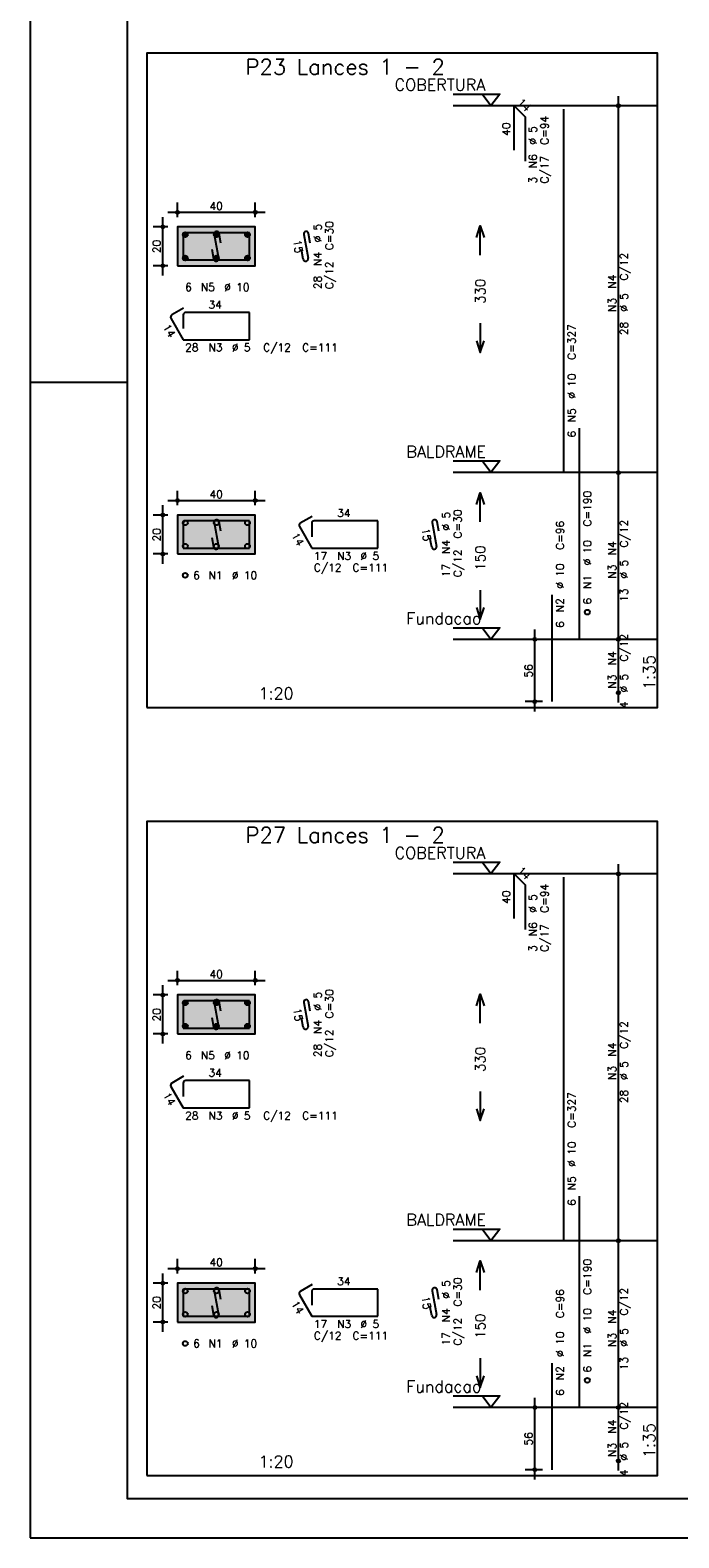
# Model space of a CAD drawing. Extents: x 0 to 84.1, y 0 to 59.4.
# Tile 1 of 8: x 0 to 16.7, y 0 to 38.8. Entities that reach past the tile are written whole.
import ezdxf

# ---------------------------------------------------------------- set-up
doc = ezdxf.new("R2010")
doc.units = 0
doc.header["$MEASUREMENT"] = 0
doc.linetypes.add('ESTILO_TQS_0002', pattern=[0.4, 0.1, -0.3])
for name, color, linetype in [('1', 1, 'CONTINUOUS'), ('2', 2, 'CONTINUOUS'), ('3', 3, 'CONTINUOUS'), ('4', 4, 'CONTINUOUS'), ('6', 6, 'CONTINUOUS'), ('7', 7, 'CONTINUOUS'), ('9', 9, 'CONTINUOUS')]:
    doc.layers.add(name, color=color, linetype=linetype)
doc.styles.get("Standard").update_dxf_attribs({"font": 'ROMANS.SHX'})

msp = doc.modelspace()

# ---------------------------------------------------------------- linework, layer by layer
at = {"layer": '1', "linetype": 'Continuous'}
for points in [[(3, 21.34275), (16.115, 21.34275), (16.115, 38.157036), (3, 38.157036), (3, 21.34275)], [(10.865, 37.107036), (12.065, 37.107036), (11.84, 36.807036), (11.615, 37.107036)], [(16.115, 36.807036), (10.865, 36.807036)], [(10.865, 27.678464), (12.065, 27.678464), (11.84, 27.378464), (11.615, 27.678464)], [(16.115, 27.378464), (10.865, 27.378464)], [(10.865, 23.39275), (12.065, 23.39275), (11.84, 23.09275), (11.615, 23.39275)], [(16.115, 23.09275), (10.865, 23.09275)], [(3, 1.6), (16.115, 1.6), (16.115, 18.414286), (3, 18.414286), (3, 1.6)], [(10.865, 17.364286), (12.065, 17.364286), (11.84, 17.064286), (11.615, 17.364286)], [(16.115, 17.064286), (10.865, 17.064286)], [(10.865, 7.935714), (12.065, 7.935714), (11.84, 7.635714), (11.615, 7.935714)], [(16.115, 7.635714), (10.865, 7.635714)], [(10.865, 3.65), (12.065, 3.65), (11.84, 3.35), (11.615, 3.65)], [(16.115, 3.35), (10.865, 3.35)]]:
    msp.add_lwpolyline(points, dxfattribs=at)
at = {"layer": '1', "linetype": 'ESTILO_TQS_0002'}
for points in [[(3.785, 32.69525), (5.785, 32.69525), (5.785, 33.69525), (3.785, 33.69525), (3.785, 32.69525)], [(3.785, 25.288107), (5.785, 25.288107), (5.785, 26.288107), (3.785, 26.288107), (3.785, 25.288107)], [(3.785, 12.9525), (5.785, 12.9525), (5.785, 13.9525), (3.785, 13.9525), (3.785, 12.9525)], [(3.785, 5.545357), (5.785, 5.545357), (5.785, 6.545357), (3.785, 6.545357), (3.785, 5.545357)]]:
    msp.add_lwpolyline(points, dxfattribs=at)
at = {"layer": '2', "linetype": 'Continuous'}
for p, q in [((0, 59.400002), (0, 0)), ((15.115, 27.128464), (15.115, 37.057036)), ((15.115, 36.807036), (15.115, 36.807036)), ((3.785, 33.94525), (3.785, 34.32025)), ((5.785, 33.94525), (5.785, 34.32025)), ((3.41, 32.44525), (3.41, 33.94525)), ((3.535, 34.07025), (6.035, 34.07025)), ((3.535, 33.69525), (3.16, 33.69525)), ((3.785, 33.69525), (3.785, 33.69525)), ((3.785, 33.69525), (3.785, 33.69525)), ((5.785, 33.69525), (5.785, 33.69525)), ((3.535, 32.69525), (3.16, 32.69525)), ((3.785, 32.69525), (3.785, 32.69525)), ((0, 29.700001), (0.5, 29.700001)), ((0.5, 29.700001), (1.5, 29.700001)), ((1.5, 29.700001), (2.5, 29.700001)), ((15.115, 22.84275), (15.115, 27.628464)), ((15.115, 27.378464), (15.115, 27.378464)), ((15.115, 27.378464), (15.115, 27.378464)), ((3.785, 26.538107), (3.785, 26.913107)), ((5.785, 26.538107), (5.785, 26.913107)), ((3.41, 25.038107), (3.41, 26.538107)), ((3.535, 26.663107), (6.035, 26.663107)), ((3.535, 26.288107), (3.16, 26.288107)), ((3.785, 26.288107), (3.785, 26.288107)), ((3.785, 26.288107), (3.785, 26.288107)), ((5.785, 26.288107), (5.785, 26.288107)), ((3.535, 25.288107), (3.16, 25.288107)), ((3.785, 25.288107), (3.785, 25.288107)), ((12.965, 21.24275), (12.965, 23.34275)), ((15.115, 21.471321), (15.115, 23.34275)), ((13.165, 23.09275), (12.715, 23.09275)), ((13.415, 23.09275), (13.415, 23.09275)), ((15.115, 23.09275), (15.115, 23.09275)), ((15.115, 23.09275), (15.115, 23.09275)), ((15.115, 21.721321), (15.115, 21.721321)), ((13.165, 21.49275), (12.715, 21.49275)), ((13.415, 21.49275), (13.415, 21.49275)), ((15.115, 7.385714), (15.115, 17.314286)), ((15.115, 17.064286), (15.115, 17.064286)), ((3.785, 14.2025), (3.785, 14.5775)), ((5.785, 14.2025), (5.785, 14.5775)), ((3.535, 13.9525), (3.16, 13.9525)), ((3.41, 12.7025), (3.41, 14.2025)), ((3.535, 14.3275), (6.035, 14.3275)), ((3.785, 13.9525), (3.785, 13.9525)), ((3.785, 13.9525), (3.785, 13.9525)), ((5.785, 13.9525), (5.785, 13.9525)), ((3.535, 12.9525), (3.16, 12.9525)), ((3.785, 12.9525), (3.785, 12.9525)), ((15.115, 3.1), (15.115, 7.885714)), ((15.115, 7.635714), (15.115, 7.635714)), ((15.115, 7.635714), (15.115, 7.635714)), ((3.785, 6.795357), (3.785, 7.170357)), ((5.785, 6.795357), (5.785, 7.170357)), ((3.41, 5.295357), (3.41, 6.795357)), ((3.535, 6.920357), (6.035, 6.920357)), ((3.535, 6.545357), (3.16, 6.545357)), ((3.785, 6.545357), (3.785, 6.545357)), ((3.785, 6.545357), (3.785, 6.545357)), ((5.785, 6.545357), (5.785, 6.545357)), ((3.535, 5.545357), (3.16, 5.545357)), ((3.785, 5.545357), (3.785, 5.545357)), ((12.965, 1.5), (12.965, 3.6)), ((15.115, 1.728571), (15.115, 3.6)), ((13.165, 3.35), (12.715, 3.35)), ((13.415, 3.35), (13.415, 3.35)), ((15.115, 3.35), (15.115, 3.35)), ((15.115, 3.35), (15.115, 3.35)), ((15.115, 1.978571), (15.115, 1.978571)), ((13.165, 1.75), (12.715, 1.75)), ((13.415, 1.75), (13.415, 1.75)), ((0, 0), (84.100006, 0))]:
    msp.add_line(p, q, dxfattribs=at)
for points in [[(83.100006, 1), (2.5, 1), (2.5, 58.400002), (83.100006, 58.400002), (83.100006, 1)], [(11.465, 33.41775), (11.565, 33.71775), (11.665, 33.41775)], [(11.565, 32.96775), (11.565, 33.71775)], [(3.785, 32.69525), (5.785, 32.69525), (5.785, 33.69525), (3.785, 33.69525), (3.785, 32.69525)], [(11.565, 31.21775), (11.565, 30.46775)], [(11.465, 30.76775), (11.565, 30.46775), (11.665, 30.76775)], [(11.465, 26.560607), (11.565, 26.860607), (11.665, 26.560607)], [(11.565, 26.110607), (11.565, 26.860607)], [(3.785, 25.288107), (5.785, 25.288107), (5.785, 26.288107), (3.785, 26.288107), (3.785, 25.288107)], [(11.565, 24.360607), (11.565, 23.610607)], [(11.465, 23.910607), (11.565, 23.610607), (11.665, 23.910607)], [(3.785, 12.9525), (5.785, 12.9525), (5.785, 13.9525), (3.785, 13.9525), (3.785, 12.9525)], [(11.465, 13.675), (11.565, 13.975), (11.665, 13.675)], [(11.565, 13.225), (11.565, 13.975)], [(11.565, 11.475), (11.565, 10.725)], [(11.465, 11.025), (11.565, 10.725), (11.665, 11.025)], [(11.465, 6.817857), (11.565, 7.117857), (11.665, 6.817857)], [(11.565, 6.367857), (11.565, 7.117857)], [(3.785, 5.545357), (5.785, 5.545357), (5.785, 6.545357), (3.785, 6.545357), (3.785, 5.545357)], [(11.565, 4.617857), (11.565, 3.867857)], [(11.465, 4.167857), (11.565, 3.867857), (11.665, 4.167857)]]:
    msp.add_lwpolyline(points, dxfattribs=at)
for centre, radius in [((15.115, 36.807036), 0.041625), ((15.115, 36.807036), 0.02075), ((3.785, 34.07025), 0.04), ((5.785, 34.07025), 0.04), ((3.41, 33.69525), 0.04), ((3.41, 33.69525), 0.02), ((3.785, 34.07025), 0.02), ((5.785, 34.07025), 0.02), ((3.41, 32.69525), 0.04), ((3.41, 32.69525), 0.02), ((15.115, 27.378464), 0.041625), ((15.115, 27.378464), 0.041625), ((15.115, 27.378464), 0.02075), ((15.115, 27.378464), 0.02075), ((3.785, 26.663107), 0.04), ((3.785, 26.663107), 0.02), ((5.785, 26.663107), 0.04), ((5.785, 26.663107), 0.02), ((3.41, 26.288107), 0.04), ((3.41, 26.288107), 0.02), ((3.41, 25.288107), 0.04), ((3.41, 25.288107), 0.02), ((12.965, 23.09275), 0.04), ((12.965, 23.09275), 0.02), ((15.115, 23.09275), 0.041625), ((15.115, 23.09275), 0.041625), ((15.115, 23.09275), 0.02075), ((15.115, 23.09275), 0.02075), ((15.115, 21.721321), 0.041625), ((15.115, 21.721321), 0.02075), ((12.965, 21.49275), 0.04), ((12.965, 21.49275), 0.02), ((15.115, 17.064286), 0.041625), ((15.115, 17.064286), 0.02075), ((3.785, 14.3275), 0.04), ((3.785, 14.3275), 0.02), ((5.785, 14.3275), 0.04), ((5.785, 14.3275), 0.02), ((3.41, 13.9525), 0.04), ((3.41, 13.9525), 0.02), ((3.41, 12.9525), 0.04), ((3.41, 12.9525), 0.02), ((15.115, 7.635714), 0.041625), ((15.115, 7.635714), 0.041625), ((15.115, 7.635714), 0.02075), ((15.115, 7.635714), 0.02075), ((3.785, 6.920357), 0.04), ((3.785, 6.920357), 0.02), ((5.785, 6.920357), 0.04), ((5.785, 6.920357), 0.02), ((3.41, 6.545357), 0.04), ((3.41, 6.545357), 0.02), ((3.41, 5.545357), 0.04), ((3.41, 5.545357), 0.02), ((12.965, 3.35), 0.04), ((12.965, 3.35), 0.02), ((15.115, 3.35), 0.041625), ((15.115, 3.35), 0.041625), ((15.115, 3.35), 0.02075), ((15.115, 3.35), 0.02075), ((15.115, 1.978571), 0.041625), ((15.115, 1.978571), 0.02075), ((12.965, 1.75), 0.04), ((12.965, 1.75), 0.02)]:
    msp.add_circle(centre, radius, dxfattribs=at)
at = {"layer": '3', "linetype": 'Continuous'}
for p, q in [((3.923156, 33.486439), (3.99381, 33.557093)), ((3.923165, 33.504125), (3.976181, 33.557142)), ((3.926831, 33.472437), (4.007838, 33.553443)), ((3.932882, 33.460809), (4.019471, 33.547399)), ((3.940828, 33.451078), (4.029208, 33.539458)), ((3.950562, 33.443134), (4.037159, 33.529732)), ((3.962198, 33.437093), (4.043158, 33.518053)), ((3.976173, 33.43339), (4.046893, 33.50411)), ((3.993878, 33.433417), (4.046897, 33.486437)), ((4.723156, 33.486439), (4.79381, 33.557093)), ((4.723165, 33.504125), (4.776181, 33.557142)), ((4.726831, 33.472437), (4.807838, 33.553443)), ((4.732882, 33.460809), (4.819471, 33.547399)), ((4.740828, 33.451078), (4.829208, 33.539458)), ((4.750562, 33.443134), (4.837159, 33.529732)), ((4.762198, 33.437093), (4.843158, 33.518053)), ((4.776173, 33.43339), (4.846893, 33.50411)), ((4.793878, 33.433417), (4.846897, 33.486437)), ((5.523156, 33.486439), (5.59381, 33.557093)), ((5.523165, 33.504125), (5.576181, 33.557142)), ((5.526831, 33.472437), (5.607838, 33.553443)), ((5.532882, 33.460809), (5.619471, 33.547399)), ((5.540828, 33.451078), (5.629208, 33.539458)), ((5.550562, 33.443134), (5.637159, 33.529732)), ((5.562198, 33.437093), (5.643158, 33.518053)), ((5.576173, 33.43339), (5.646893, 33.50411)), ((5.593878, 33.433417), (5.646897, 33.486437)), ((3.923156, 32.886439), (3.99381, 32.957093)), ((3.923165, 32.904125), (3.976181, 32.957142)), ((3.926831, 32.872437), (4.007838, 32.953443)), ((3.932882, 32.860809), (4.019471, 32.947399)), ((3.940828, 32.851078), (4.029208, 32.939458)), ((4.723156, 32.886439), (4.79381, 32.957093)), ((4.723165, 32.904125), (4.776181, 32.957142)), ((4.726831, 32.872437), (4.807838, 32.953443)), ((4.732882, 32.860809), (4.819471, 32.947399)), ((4.740828, 32.851078), (4.829208, 32.939458)), ((5.523156, 32.886439), (5.59381, 32.957093)), ((5.523165, 32.904125), (5.576181, 32.957142)), ((5.526831, 32.872437), (5.607838, 32.953443)), ((5.532882, 32.860809), (5.619471, 32.947399)), ((5.540828, 32.851078), (5.629208, 32.939458)), ((3.950562, 32.843134), (4.037159, 32.929732)), ((3.962198, 32.837093), (4.043158, 32.918053)), ((3.976173, 32.83339), (4.046893, 32.90411)), ((3.993878, 32.833417), (4.046897, 32.886437)), ((4.750562, 32.843134), (4.837159, 32.929732)), ((4.762198, 32.837093), (4.843158, 32.918053)), ((4.776173, 32.83339), (4.846893, 32.90411)), ((4.793878, 32.833417), (4.846897, 32.886437)), ((5.550562, 32.843134), (5.637159, 32.929732)), ((5.562198, 32.837093), (5.643158, 32.918053)), ((5.576173, 32.83339), (5.646893, 32.90411)), ((5.593878, 32.833417), (5.646897, 32.886437)), ((3.923156, 13.743689), (3.99381, 13.814343)), ((3.923165, 13.761375), (3.976181, 13.814392)), ((3.926831, 13.729687), (4.007838, 13.810693)), ((3.932882, 13.718059), (4.019471, 13.804649)), ((3.940828, 13.708328), (4.029208, 13.796708)), ((3.950562, 13.700384), (4.037159, 13.786982)), ((3.962198, 13.694343), (4.043158, 13.775303)), ((3.976173, 13.69064), (4.046893, 13.76136)), ((3.993878, 13.690667), (4.046897, 13.743687)), ((4.723156, 13.743689), (4.79381, 13.814343)), ((4.723165, 13.761375), (4.776181, 13.814392)), ((4.726831, 13.729687), (4.807838, 13.810693)), ((4.732882, 13.718059), (4.819471, 13.804649)), ((4.740828, 13.708328), (4.829208, 13.796708)), ((4.750562, 13.700384), (4.837159, 13.786982)), ((4.762198, 13.694343), (4.843158, 13.775303)), ((4.776173, 13.69064), (4.846893, 13.76136)), ((4.793878, 13.690667), (4.846897, 13.743687)), ((5.523156, 13.743689), (5.59381, 13.814343)), ((5.523165, 13.761375), (5.576181, 13.814392)), ((5.526831, 13.729687), (5.607838, 13.810693)), ((5.532882, 13.718059), (5.619471, 13.804649)), ((5.540828, 13.708328), (5.629208, 13.796708)), ((5.550562, 13.700384), (5.637159, 13.786982)), ((5.562198, 13.694343), (5.643158, 13.775303)), ((5.576173, 13.69064), (5.646893, 13.76136)), ((5.593878, 13.690667), (5.646897, 13.743687)), ((3.923156, 13.143689), (3.99381, 13.214343)), ((3.923165, 13.161375), (3.976181, 13.214392)), ((3.926831, 13.129687), (4.007838, 13.210693)), ((3.932882, 13.118059), (4.019471, 13.204649)), ((3.940828, 13.108328), (4.029208, 13.196708)), ((3.950562, 13.100384), (4.037159, 13.186982)), ((4.723156, 13.143689), (4.79381, 13.214343)), ((4.723165, 13.161375), (4.776181, 13.214392)), ((4.726831, 13.129687), (4.807838, 13.210693)), ((4.732882, 13.118059), (4.819471, 13.204649)), ((4.740828, 13.108328), (4.829208, 13.196708)), ((4.750562, 13.100384), (4.837159, 13.186982)), ((5.523156, 13.143689), (5.59381, 13.214343)), ((5.523165, 13.161375), (5.576181, 13.214392)), ((5.526831, 13.129687), (5.607838, 13.210693)), ((5.532882, 13.118059), (5.619471, 13.204649)), ((5.540828, 13.108328), (5.629208, 13.196708)), ((5.550562, 13.100384), (5.637159, 13.186982)), ((3.962198, 13.094343), (4.043158, 13.175303)), ((3.976173, 13.09064), (4.046893, 13.16136)), ((3.993878, 13.090667), (4.046897, 13.143687)), ((4.762198, 13.094343), (4.843158, 13.175303)), ((4.776173, 13.09064), (4.846893, 13.16136)), ((4.793878, 13.090667), (4.846897, 13.143687)), ((5.562198, 13.094343), (5.643158, 13.175303)), ((5.576173, 13.09064), (5.646893, 13.16136)), ((5.593878, 13.090667), (5.646897, 13.143687))]:
    msp.add_line(p, q, dxfattribs=at)
for centre in [(3.985, 33.49525), (4.785, 33.49525), (5.585, 33.49525), (3.985, 32.89525), (4.785, 32.89525), (5.585, 32.89525), (3.985, 26.088107), (4.785, 26.088107), (5.585, 26.088107), (3.985, 25.488107), (4.785, 25.488107), (5.585, 25.488107), (3.985, 24.738107), (14.315, 23.79275), (3.985, 13.7525), (4.785, 13.7525), (5.585, 13.7525), (3.985, 13.1525), (4.785, 13.1525), (5.585, 13.1525), (3.985, 6.345357), (4.785, 6.345357), (5.585, 6.345357), (3.985, 5.745357), (4.785, 5.745357), (5.585, 5.745357), (3.985, 4.995357), (14.315, 4.05)]:
    msp.add_circle(centre, 0.0625, dxfattribs=at)
at = {"layer": '4', "linetype": 'Continuous'}
for p, q in [((3.935, 33.48275), (3.935, 32.84525)), ((3.935, 33.48275), (3.935, 33.13275)), ((4.3475, 33.54525), (3.9975, 33.54525)), ((5.635, 33.54525), (3.9975, 33.54525)), ((4.730065, 33.502884), (4.839935, 32.887616)), ((4.897067, 33.278751), (4.853119, 33.524857)), ((5.635, 32.84525), (5.635, 33.54525)), ((4.716881, 32.865643), (4.672933, 33.111749)), ((3.935, 32.84525), (5.635, 32.84525)), ((3.935, 26.075607), (3.935, 25.438107)), ((3.935, 26.075607), (3.935, 25.725607)), ((4.3475, 26.138107), (3.9975, 26.138107)), ((5.635, 26.138107), (3.9975, 26.138107)), ((4.730065, 26.095741), (4.839935, 25.480474)), ((4.897067, 25.871608), (4.853119, 26.117715)), ((5.635, 25.438107), (5.635, 26.138107)), ((4.716881, 25.4585), (4.672933, 25.704607)), ((3.935, 25.438107), (5.635, 25.438107)), ((3.935, 13.74), (3.935, 13.1025)), ((3.935, 13.74), (3.935, 13.39)), ((4.3475, 13.8025), (3.9975, 13.8025)), ((5.635, 13.8025), (3.9975, 13.8025)), ((4.730065, 13.760134), (4.839935, 13.144866)), ((4.897067, 13.536001), (4.853119, 13.782107)), ((5.635, 13.1025), (5.635, 13.8025)), ((4.716881, 13.122893), (4.672933, 13.368999)), ((3.935, 13.1025), (5.635, 13.1025)), ((3.935, 6.332857), (3.935, 5.695357)), ((3.935, 6.332857), (3.935, 5.982857)), ((4.3475, 6.395357), (3.9975, 6.395357)), ((5.635, 6.395357), (3.9975, 6.395357)), ((4.730065, 6.352991), (4.839935, 5.737724)), ((4.897067, 6.128858), (4.853119, 6.374965)), ((5.635, 5.695357), (5.635, 6.395357)), ((4.716881, 5.71575), (4.672933, 5.961857)), ((3.935, 5.695357), (5.635, 5.695357))]:
    msp.add_line(p, q, dxfattribs=at)
for centre, start, end in [((3.9975, 33.48275), 90, 180), ((3.9975, 33.48275), 90, 180), ((4.791592, 33.513871), 10.124672, 190.124672), ((4.778408, 32.876629), 190.124672, 10.124672), ((3.9975, 26.075607), 90, 180), ((3.9975, 26.075607), 90, 180), ((4.791592, 26.106728), 10.124672, 190.124672), ((4.778408, 25.469487), 190.124672, 10.124672), ((3.9975, 13.74), 90, 180), ((3.9975, 13.74), 90, 180), ((4.791592, 13.771121), 10.124672, 190.124672), ((4.778408, 13.133879), 190.124672, 10.124672), ((3.9975, 6.332857), 90, 180), ((3.9975, 6.332857), 90, 180), ((4.791592, 6.363978), 10.124672, 190.124672), ((4.778408, 5.726737), 190.124672, 10.124672)]:
    msp.add_arc(centre, 0.0625, start, end, dxfattribs=at)
at = {"layer": '6', "linetype": 'Continuous'}
for p, q in [((12.43216, 35.664179), (12.43216, 36.807036)), ((12.43216, 36.807036), (12.715003, 36.524193)), ((12.715003, 36.524193), (12.715003, 35.381336)), ((13.715, 27.378464), (13.715, 36.721321)), ((7.030065, 33.502884), (7.139935, 32.887616)), ((7.197067, 33.278751), (7.153119, 33.524857)), ((7.016881, 32.865643), (6.972933, 33.111749)), ((3.942235, 31.607718), (3.639127, 31.432718)), ((3.935, 31.43275), (3.935, 31.08275)), ((5.635, 31.49525), (3.9975, 31.49525)), ((5.635, 30.79525), (5.635, 31.49525)), ((3.61625, 31.347341), (3.935, 30.79525)), ((3.935, 30.79525), (5.635, 30.79525)), ((14.115, 23.09275), (14.115, 28.521321)), ((6.91625, 25.990198), (7.235, 25.438107)), ((7.242235, 26.250575), (6.939127, 26.075575)), ((7.235, 26.075607), (7.235, 25.725607)), ((8.935, 26.138107), (7.2975, 26.138107)), ((8.935, 25.438107), (8.935, 26.138107)), ((10.330065, 26.095741), (10.439935, 25.480474)), ((10.497067, 25.871608), (10.453119, 26.117715)), ((10.316881, 25.4585), (10.272933, 25.704607)), ((7.235, 25.438107), (8.935, 25.438107)), ((13.415, 21.49275), (13.415, 24.235607)), ((12.43216, 15.921429), (12.43216, 17.064286)), ((12.43216, 17.064286), (12.715003, 16.781443)), ((12.715003, 16.781443), (12.715003, 15.638586)), ((13.715, 7.635714), (13.715, 16.978571)), ((7.030065, 13.760134), (7.139935, 13.144866)), ((7.197067, 13.536001), (7.153119, 13.782107)), ((7.016881, 13.122893), (6.972933, 13.368999)), ((3.942235, 11.864968), (3.639127, 11.689968)), ((3.935, 11.69), (3.935, 11.34)), ((5.635, 11.7525), (3.9975, 11.7525)), ((5.635, 11.0525), (5.635, 11.7525)), ((3.61625, 11.604591), (3.935, 11.0525)), ((3.935, 11.0525), (5.635, 11.0525)), ((14.115, 3.35), (14.115, 8.778571)), ((6.91625, 6.247448), (7.235, 5.695357)), ((7.242235, 6.507825), (6.939127, 6.332825)), ((7.235, 6.332857), (7.235, 5.982857)), ((8.935, 6.395357), (7.2975, 6.395357)), ((8.935, 5.695357), (8.935, 6.395357)), ((10.330065, 6.352991), (10.439935, 5.737724)), ((10.497067, 6.128858), (10.453119, 6.374965)), ((10.316881, 5.71575), (10.272933, 5.961857)), ((7.235, 5.695357), (8.935, 5.695357)), ((13.415, 1.75), (13.415, 4.492857))]:
    msp.add_line(p, q, dxfattribs=at)
for centre, start, end in [((7.091592, 33.513871), 10.124672, 190.124672), ((7.078408, 32.876629), 190.124672, 10.124672), ((3.670377, 31.378591), 120, 210), ((3.9975, 31.43275), 90, 180), ((6.970377, 26.021448), 120, 210), ((7.2975, 26.075607), 90, 180), ((10.391592, 26.106728), 10.124672, 190.124672), ((10.378408, 25.469487), 190.124672, 10.124672), ((7.091592, 13.771121), 10.124672, 190.124672), ((7.078408, 13.133879), 190.124672, 10.124672), ((3.670377, 11.635841), 120, 210), ((3.9975, 11.69), 90, 180), ((6.970377, 6.278698), 120, 210), ((7.2975, 6.332857), 90, 180), ((10.391592, 6.363978), 10.124672, 190.124672), ((10.378408, 5.726737), 190.124672, 10.124672)]:
    msp.add_arc(centre, 0.0625, start, end, dxfattribs=at)
at = {"layer": '9', "linetype": 'Continuous'}
for points in [[(3.785, 32.69525), (5.785, 32.69525), (5.785, 33.69525)], [(3.785, 32.69525), (5.785, 33.69525), (3.785, 33.69525)], [(3.785, 32.69525), (3.785, 33.69525), (3.785, 32.69525)], [(3.785, 25.288107), (5.785, 25.288107), (5.785, 26.288107)], [(3.785, 25.288107), (5.785, 26.288107), (3.785, 26.288107)], [(3.785, 25.288107), (3.785, 26.288107), (3.785, 25.288107)], [(3.785, 12.9525), (5.785, 12.9525), (5.785, 13.9525)], [(3.785, 12.9525), (5.785, 13.9525), (3.785, 13.9525)], [(3.785, 12.9525), (3.785, 13.9525), (3.785, 12.9525)], [(3.785, 5.545357), (5.785, 5.545357), (5.785, 6.545357)], [(3.785, 5.545357), (5.785, 6.545357), (3.785, 6.545357)], [(3.785, 5.545357), (3.785, 6.545357), (3.785, 5.545357)]]:
    msp.add_solid(points, dxfattribs=at)

# ---------------------------------------------------------------- texts
at = {"layer": '1', "linetype": 'Continuous'}
for s, p in [('COBERTURA', (9.365, 37.197036)), ('BALDRAME', (9.665, 27.768464)), ('Fundacao', (9.665, 23.48275)), ('COBERTURA', (9.365, 17.454286)), ('BALDRAME', (9.665, 8.025714)), ('Fundacao', (9.665, 3.74))]:
    msp.add_text(s, height=0.3, dxfattribs=at).set_placement(p)
at = {"layer": '2', "linetype": 'Continuous'}
for s, height, rotation, p in [('14', 0.2, 315, (12.502871, 36.877746)), ('C=94', 0.2, 90, (13.315, 35.807036)), ('40', 0.2, 90, (12.33216, 36.035607)), ('%%c 5', 0.2, 90, (13.015, 35.807036)), ('N6', 0.2, 90, (13.015, 35.207036)), ('C/17', 0.2, 90, (13.315, 34.807036)), ('3', 0.2, 90, (13.015, 34.807036)), ('15', 0.2, 280.124672, (6.754514, 33.339398)), ('%%c 5', 0.2, 90, (7.485, 33.29525)), ('C=30', 0.2, 90, (7.785, 33.09525)), ('20', 0.2, 90, (3.35, 33.01525)), ('N4', 0.2, 90, (7.485, 32.69525)), ('C/12', 0.2, 90, (7.785, 32.09525)), ('C/12', 0.2, 90, (15.355, 32.31275)), ('28', 0.2, 90, (7.485, 32.09525)), ('330', 0.25, 90, (11.69, 31.71775)), ('N4', 0.2, 90, (15.055, 32.11275)), ('N3', 0.2, 90, (15.055, 31.51275)), ('%%c 5', 0.2, 90, (15.355, 31.51275)), ('14', 0.2, 300, (3.400192, 31.121564)), ('C=327', 0.2, 90, (14.015, 30.278464)), ('28', 0.2, 90, (15.355, 30.91275)), ('%%c 10', 0.2, 90, (14.015, 29.278464)), ('N5', 0.2, 90, (14.015, 28.678464)), ('6', 0.2, 90, (14.015, 28.278464)), ('C=190', 0.2, 90, (14.415, 25.99275)), ('%%c 5', 0.2, 90, (10.785, 25.888107)), ('C=30', 0.2, 90, (11.085, 25.688107)), ('C=96', 0.2, 90, (13.715, 25.39275)), ('C/12', 0.2, 90, (15.355, 25.455607)), ('20', 0.2, 90, (3.35, 25.608107)), ('14', 0.2, 300, (6.700192, 25.764421)), ('15', 0.2, 280.124672, (10.054514, 25.932255)), ('N4', 0.2, 90, (10.785, 25.288107)), ('N4', 0.2, 90, (15.055, 25.255607)), ('C/12', 0.2, 90, (11.085, 24.688107)), ('150', 0.25, 90, (11.69, 24.860607)), ('%%c 10', 0.2, 90, (14.415, 24.99275)), ('17', 0.2, 90, (10.785, 24.688107)), ('%%c 10', 0.2, 90, (13.715, 24.39275)), ('N3', 0.2, 90, (15.055, 24.655607)), ('%%c 5', 0.2, 90, (15.355, 24.655607)), ('N1', 0.2, 90, (14.415, 24.39275)), ('N2', 0.2, 90, (13.715, 23.79275)), ('6', 0.2, 90, (14.415, 23.99275)), ('13', 0.2, 90, (15.355, 24.055607)), ('6', 0.2, 90, (13.715, 23.39275)), ('C/12', 0.2, 90, (15.355, 22.527036)), ('N4', 0.2, 90, (15.055, 22.427036)), ('1:35', 0.3, 90, (16.055, 21.79275)), ('56', 0.2, 90, (12.905, 22.11275)), ('N3', 0.2, 90, (15.055, 21.827036)), ('%%c 5', 0.2, 90, (15.355, 21.727036)), ('4', 0.2, 90, (15.355, 21.327036)), ('14', 0.2, 315, (12.502871, 17.134996)), ('C=94', 0.2, 90, (13.315, 16.064286)), ('40', 0.2, 90, (12.33216, 16.292857)), ('%%c 5', 0.2, 90, (13.015, 16.064286)), ('N6', 0.2, 90, (13.015, 15.464286)), ('C/17', 0.2, 90, (13.315, 15.064286)), ('3', 0.2, 90, (13.015, 15.064286)), ('%%c 5', 0.2, 90, (7.485, 13.5525)), ('C=30', 0.2, 90, (7.785, 13.3525)), ('15', 0.2, 280.124672, (6.754514, 13.596648)), ('20', 0.2, 90, (3.35, 13.2725)), ('N4', 0.2, 90, (7.485, 12.9525)), ('C/12', 0.2, 90, (7.785, 12.3525)), ('C/12', 0.2, 90, (15.355, 12.57)), ('28', 0.2, 90, (7.485, 12.3525)), ('330', 0.25, 90, (11.69, 11.975)), ('N4', 0.2, 90, (15.055, 12.37)), ('N3', 0.2, 90, (15.055, 11.77)), ('%%c 5', 0.2, 90, (15.355, 11.77)), ('14', 0.2, 300, (3.400192, 11.378814)), ('C=327', 0.2, 90, (14.015, 10.535714)), ('28', 0.2, 90, (15.355, 11.17)), ('%%c 10', 0.2, 90, (14.015, 9.535714)), ('N5', 0.2, 90, (14.015, 8.935714)), ('6', 0.2, 90, (14.015, 8.535714)), ('C=190', 0.2, 90, (14.415, 6.25)), ('%%c 5', 0.2, 90, (10.785, 6.145357)), ('C=30', 0.2, 90, (11.085, 5.945357)), ('C=96', 0.2, 90, (13.715, 5.65)), ('C/12', 0.2, 90, (15.355, 5.712857)), ('20', 0.2, 90, (3.35, 5.865357)), ('14', 0.2, 300, (6.700192, 6.021671)), ('15', 0.2, 280.124672, (10.054514, 6.189505)), ('N4', 0.2, 90, (10.785, 5.545357)), ('N4', 0.2, 90, (15.055, 5.512857)), ('C/12', 0.2, 90, (11.085, 4.945357)), ('150', 0.25, 90, (11.69, 5.117857)), ('%%c 10', 0.2, 90, (14.415, 5.25)), ('17', 0.2, 90, (10.785, 4.945357)), ('%%c 10', 0.2, 90, (13.715, 4.65)), ('N3', 0.2, 90, (15.055, 4.912857)), ('%%c 5', 0.2, 90, (15.355, 4.912857)), ('N1', 0.2, 90, (14.415, 4.65)), ('N2', 0.2, 90, (13.715, 4.05)), ('6', 0.2, 90, (14.415, 4.25)), ('13', 0.2, 90, (15.355, 4.312857)), ('6', 0.2, 90, (13.715, 3.65)), ('C/12', 0.2, 90, (15.355, 2.784286)), ('N4', 0.2, 90, (15.055, 2.684286)), ('1:35', 0.3, 90, (16.055, 2.05)), ('56', 0.2, 90, (12.905, 2.37)), ('N3', 0.2, 90, (15.055, 2.084286)), ('%%c 5', 0.2, 90, (15.355, 1.984286)), ('4', 0.2, 90, (15.355, 1.584286))]:
    msp.add_text(s, height=height, rotation=rotation, dxfattribs=at).set_placement(p)
for s, height, p in [('2', 0.01, (15.905, 36.807036)), ('40', 0.2, (4.605, 34.13025)), ('6', 0.2, (3.985, 32.04525)), ('N5', 0.2, (4.385, 32.04525)), ('%%c 10', 0.2, (4.985, 32.04525)), ('34', 0.2, (4.585, 31.59525)), ('28', 0.2, (3.985, 30.49525)), ('N3', 0.2, (4.585, 30.49525)), ('%%c 5', 0.2, (5.185, 30.49525)), ('C/12', 0.2, (5.985, 30.49525)), ('C=111', 0.2, (6.985, 30.49525)), ('1', 0.01, (15.905, 27.378464)), ('40', 0.2, (4.605, 26.723107)), ('34', 0.2, (7.885, 26.238107)), ('17', 0.2, (7.285, 25.138107)), ('N3', 0.2, (7.885, 25.138107)), ('%%c 5', 0.2, (8.485, 25.138107)), ('6', 0.2, (4.185, 24.638107)), ('N1', 0.2, (4.585, 24.638107)), ('%%c 10', 0.2, (5.185, 24.638107)), ('C/12', 0.2, (7.285, 24.838107)), ('C=111', 0.2, (8.285, 24.838107)), ('0', 0.01, (15.905, 23.09275)), ('1:20', 0.3, (5.8675, 21.55275)), ('2', 0.01, (15.905, 17.064286)), ('40', 0.2, (4.605, 14.3875)), ('6', 0.2, (3.985, 12.3025)), ('N5', 0.2, (4.385, 12.3025)), ('%%c 10', 0.2, (4.985, 12.3025)), ('34', 0.2, (4.585, 11.8525)), ('28', 0.2, (3.985, 10.7525)), ('N3', 0.2, (4.585, 10.7525)), ('%%c 5', 0.2, (5.185, 10.7525)), ('C/12', 0.2, (5.985, 10.7525)), ('C=111', 0.2, (6.985, 10.7525)), ('1', 0.01, (15.905, 7.635714)), ('40', 0.2, (4.605, 6.980357)), ('34', 0.2, (7.885, 6.495357)), ('17', 0.2, (7.285, 5.395357)), ('N3', 0.2, (7.885, 5.395357)), ('%%c 5', 0.2, (8.485, 5.395357)), ('6', 0.2, (4.185, 4.895357)), ('N1', 0.2, (4.585, 4.895357)), ('%%c 10', 0.2, (5.185, 4.895357)), ('C/12', 0.2, (7.285, 5.095357)), ('C=111', 0.2, (8.285, 5.095357)), ('0', 0.01, (15.905, 3.35)), ('1:20', 0.3, (5.8675, 1.81))]:
    msp.add_text(s, height=height, dxfattribs=at).set_placement(p)
at = {"layer": '7', "linetype": 'Continuous'}
for s, p in [('P23 Lances 1 - 2', (5.5325, 37.607036)), ('P27 Lances 1 - 2', (5.5325, 17.864286))]:
    msp.add_text(s, height=0.4, dxfattribs=at).set_placement(p)

doc.saveas('drawing.dxf')
